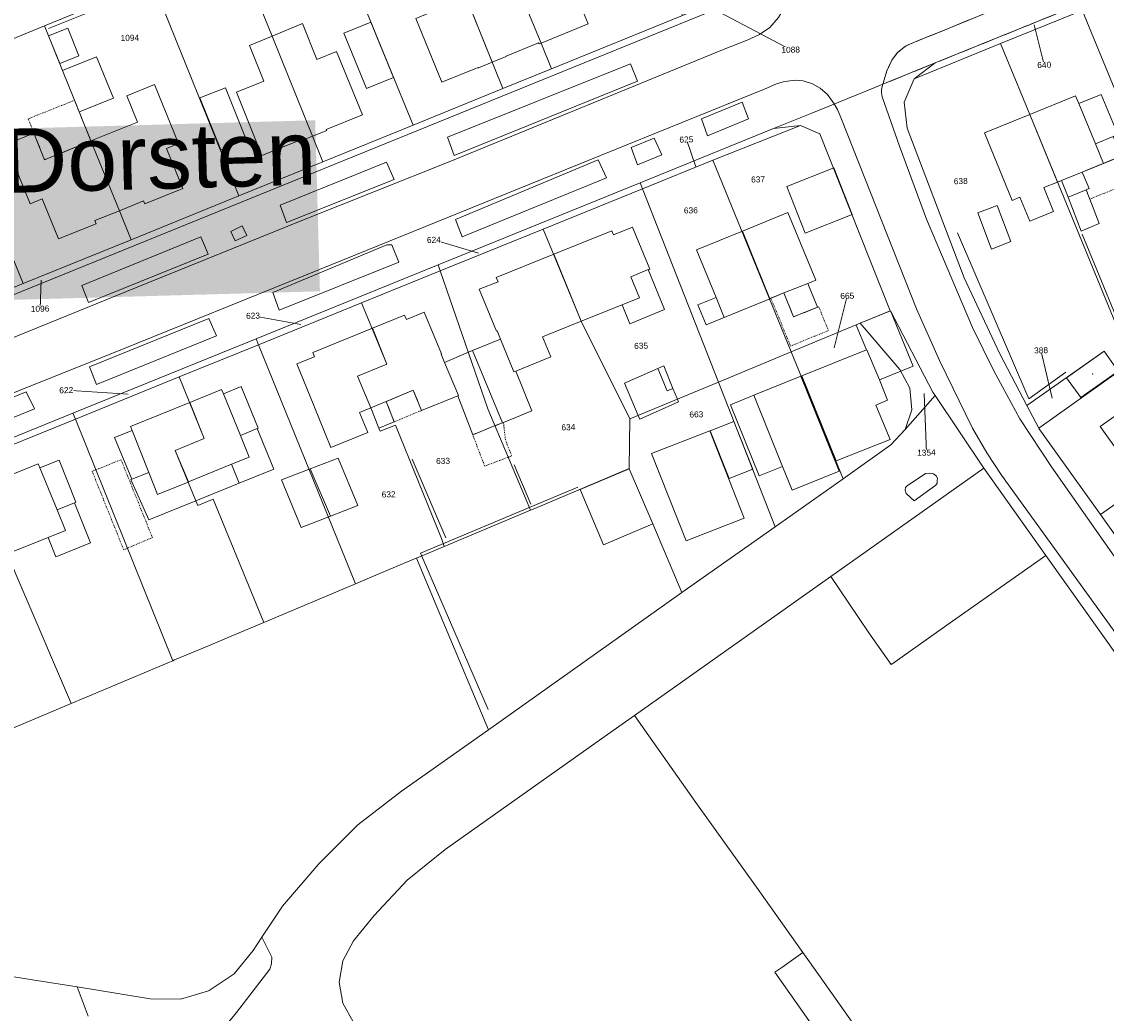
# Model space of a CAD drawing. Header units: millimetres. Extents: x -191 to 81095, y -508122 to 28741.
# Tile 218 of 251: x 5871 to 5998, y 9468 to 9584. Entities that reach past the tile are written whole.
import ezdxf

# ---------------------------------------------------------------- set-up
doc = ezdxf.new("R2010")
doc.units = ezdxf.units.MM
for name, pattern in [('VE22-087 DB - VST Hervest-Dorsten ALK VA2736$0$1', [0]), ('VE22-087 DB - VST Hervest-Dorsten ALK VA2736$0$2', [0.16, 0.06, -0.1]), ('VE22-087 DB - VST Hervest-Dorsten ALK VA2736$0$3', [0.26, 0.11, -0.15])]:
    doc.linetypes.add(name, pattern=pattern)
doc.layers.get('0').update_dxf_attribs({"color": 251})
for name, color, linetype, lineweight in [('VE22-087 DB - VST Hervest-Dorsten ALK VA2736$0$AX_Bauteil', 7, 'VE22-087 DB - VST Hervest-Dorsten ALK VA2736$0$1', 18), ('VE22-087 DB - VST Hervest-Dorsten ALK VA2736$0$AX_Flurstueck', 9, 'VE22-087 DB - VST Hervest-Dorsten ALK VA2736$0$1', 18), ('VE22-087 DB - VST Hervest-Dorsten ALK VA2736$0$AX_Gebaeude', 7, 'VE22-087 DB - VST Hervest-Dorsten ALK VA2736$0$1', 18), ('VE22-087 DB - VST Hervest-Dorsten ALK VA2736$0$AX_IndustrieUndGewerbeflaeche', 7, 'VE22-087 DB - VST Hervest-Dorsten ALK VA2736$0$1', 18), ('VE22-087 DB - VST Hervest-Dorsten ALK VA2736$0$AX_SonstigesBauwerkOderSonstigeEinrichtung', 7, 'VE22-087 DB - VST Hervest-Dorsten ALK VA2736$0$1', 18), ('VE22-087 DB - VST Hervest-Dorsten ALK VA2736$0$AX_Strassenverkehr', 7, 'VE22-087 DB - VST Hervest-Dorsten ALK VA2736$0$1', 18), ('VE22-087 DB - VST Hervest-Dorsten ALK VA2736$0$AX_Strassenverkehrsanlage', 7, 'VE22-087 DB - VST Hervest-Dorsten ALK VA2736$0$1', 18), ('VE22-087 DB - VST Hervest-Dorsten ALK VA2736$0$AX_Vegetationsmerkmal', 7, 'VE22-087 DB - VST Hervest-Dorsten ALK VA2736$0$1', 18), ('VE22-087 DB - VST Hervest-Dorsten ALK VA2736$0$AX_Weg', 7, 'VE22-087 DB - VST Hervest-Dorsten ALK VA2736$0$1', 18), ('VE22-087 DB - VST Hervest-Dorsten ALK VA2736$0$AX_Wohnbauflaeche', 7, 'VE22-087 DB - VST Hervest-Dorsten ALK VA2736$0$1', 18), ('VE22-087 DB - VST Hervest-Dorsten ALK VA2736$0$Flurgrenzen', 9, 'VE22-087 DB - VST Hervest-Dorsten ALK VA2736$0$1', 18)]:
    doc.layers.add(name, color=color, linetype=linetype, lineweight=lineweight)
doc.layers.add('XREF ALK Kataster', color=251, linetype='Continuous')
doc.styles.add('VE22-087 DB - VST Hervest-Dorsten ALK VA2736$0$0', font='arial.ttf')

# ---------------------------------------------------------------- blocks, each defined once
blk = doc.blocks.new('VE22-087 DB - VST Hervest-Dorsten ALK VA2736$0$99')
at = {"color": 0}
blk.add_point((0, 0), dxfattribs=at)
blk = doc.blocks.new('VE22-087 DB - VST Hervest-Dorsten ALK VA2736')
at = {"layer": 'VE22-087 DB - VST Hervest-Dorsten ALK VA2736$0$AX_Bauteil', "color": 7, "linetype": 'VE22-087 DB - VST Hervest-Dorsten ALK VA2736$0$1', "lineweight": 13, "ltscale": 0.5}
for points in [[(5944.61, 9555.22, 0), (5942.59, 9554.37, 0), (5943.59, 9551.94, 0), (5941.56, 9551.11, 0), (5942.46, 9548.9, 0), (5946.53, 9550.56, 0)], [(5963.26, 9553.61, 0), (5960.48, 9552.49, 0), (5961.61, 9549.7, 0), (5964.41, 9550.82, 0)], [(5952.55, 9551.97, 0), (5950.43, 9551.11, 0), (5951.38, 9548.77, 0), (5953.5, 9549.64, 0)], [(5946.42, 9543.97, 0), (5945.74, 9543.67, 0), (5946.84, 9541.04, 0), (5947.51, 9541.33, 0)], [(5897.02, 9541.56, 0), (5894.94, 9540.72, 0), (5896.92, 9535.84, 0), (5898.9, 9536.65, 0), (5899.01, 9536.69, 0)], [(5913.97, 9539.8, 0), (5912.19, 9539.07, 0), (5912.16, 9539.06, 0), (5913.13, 9536.7, 0), (5914.92, 9537.44, 0)], [(5884.27, 9536.42, 0), (5882.19, 9535.58, 0), (5884.24, 9530.71, 0), (5886.22, 9531.49, 0)], [(5898.9, 9536.65, 0), (5896.92, 9535.84, 0), (5897.96, 9533.31, 0), (5895.89, 9532.46, 0), (5896.79, 9530.26, 0), (5900.83, 9531.9, 0)], [(5875.72, 9532.94, 0), (5873.49, 9532.04, 0), (5875.49, 9527.14, 0), (5877.51, 9527.95, 0), (5877.7, 9528.04, 0)], [(5884.24, 9530.71, 0), (5884.13, 9530.67, 0), (5886.22, 9525.96, 0), (5891.72, 9528.2, 0), (5890.82, 9530.39, 0), (5887.23, 9528.93, 0), (5886.22, 9531.49, 0)], [(5877.51, 9527.95, 0), (5875.49, 9527.14, 0), (5876.47, 9524.73, 0), (5874.43, 9523.91, 0), (5875.34, 9521.65, 0), (5875.45, 9521.7, 0), (5879.4, 9523.29, 0)]]:
    blk.add_polyline3d(points, close=True, dxfattribs=at)
at = {"layer": 'VE22-087 DB - VST Hervest-Dorsten ALK VA2736$0$AX_Flurstueck', "linetype": 'VE22-087 DB - VST Hervest-Dorsten ALK VA2736$0$1', "lineweight": 13, "ltscale": 0.5}
for points in [[(5853.08, 9528.59, 0), (5877.35, 9538.43, 0), (5898.75, 9547.13, 0), (5920.05, 9555.78, 0), (5943.67, 9565.38, 0), (5959.28, 9571.72, 0), (5963.73, 9573.52, 0), (5971.13, 9576.52, 0), (5972.05, 9576.89, 0), (5978.17, 9579.38, 0), (5995.06, 9586.22, 0), (6006.17, 9590.72, 0)], [(6020.42, 9613.21, 0), (5971.91, 9593.61, 0), (5967.26, 9591.69, 0), (5966.6, 9591.42, 0), (5955.43, 9586.89, 0), (5843.18, 9541.23, 0), (5827.4, 9535.58, 0), (5824.77, 9534.63, 0), (5817.04, 9532.56, 0), (5808.11, 9530.18, 0), (5805.85, 9529.64, 0), (5786.33, 9525.96, 0), (5776.3, 9524.68, 0), (5766.17, 9524.01, 0), (5749.9, 9523.53, 0), (5729.45, 9524.7, 0)], [(5861.37, 9578.53, 0), (5874.02, 9583.72, 0), (5886.64, 9588.88, 0), (5871.11, 9611.23, 0)], [(5949.49, 9587.18, 0), (5961.27, 9580.92, 0)], [(5989.76, 9583.83, 0), (5990.92, 9579.15, 0)], [(6004.66, 9516.49, 0), (5997.49, 9526.58, 0), (5990.41, 9536.49, 0), (5990.27, 9536.7, 0), (5988.88, 9539.32, 0), (5985.74, 9545.36, 0), (5981.54, 9554.27, 0), (5974.91, 9571.75, 0), (5974.56, 9574.79, 0), (5975.72, 9577.52, 0), (5978.17, 9579.38, 0), (5972.05, 9576.89, 0), (5971.13, 9576.52, 0), (5963.73, 9573.52, 0), (5959.28, 9571.72, 0), (5962.43, 9572.07, 0), (5964.69, 9571.09, 0), (5972.92, 9550.42, 0), (5972.94, 9550.39, 0), (5977.9, 9540.91, 0), (5978.18, 9540.49, 0), (5983.85, 9532.01, 0), (5991.11, 9521.81, 0), (5998.34, 9511.64, 0)], [(5950.17, 9567.25, 0), (5949.07, 9570.43, 0)], [(5924.78, 9557.16, 0), (5919.55, 9558.7, 0)], [(5873.61, 9554, 0), (5873.5, 9550.65, 0)], [(5966.37, 9546.08, 0), (5967.89, 9552.16, 0)], [(5904.01, 9548.8, 0), (5898.4, 9549.83, 0)], [(5991.84, 9540.19, 0), (5990.54, 9545.79, 0)], [(5971.92, 9462.36, 0), (5964.71, 9472.54, 0), (5962.69, 9475.39, 0), (5960.23, 9473.66, 0), (5959.42, 9473.08, 0), (5966.92, 9462.46, 0)], [(5910.1, 9467.31, 0), (5908.9, 9469.46, 0), (5908.47, 9471.94, 0), (5908.9, 9474.44, 0), (5910.14, 9476.77, 0), (5912.57, 9479.73, 0), (5916.43, 9483.85, 0), (5920.88, 9487.45, 0), (5940.53, 9501.36, 0), (5942.99, 9503.1, 0), (5965.98, 9519.36, 0), (5983.85, 9532.01, 0), (5978.18, 9540.49, 0), (5974.67, 9536.53, 0), (5972.99, 9534.72, 0), (5967.4, 9530.77, 0), (5959.47, 9525.16, 0), (5948.53, 9517.46, 0), (5925.92, 9501.44, 0), (5915.77, 9494.26, 0), (5910.64, 9490.34, 0), (5906.75, 9486.41, 0), (5906.09, 9485.75, 0), (5901.84, 9480.82, 0), (5899.44, 9477.19, 0), (5898.4, 9475.63, 0), (5896.21, 9472.91, 0), (5893.28, 9470.95, 0), (5893.18, 9470.92, 0), (5891.53, 9470.42, 0), (5889.91, 9469.94, 0), (5886.38, 9470, 0), (5882.84, 9470.57, 0), (5877.85, 9471.37, 0), (5872.62, 9472.2, 0), (5865.56, 9473.34, 0)], [(5883.79, 9540.67, 0), (5876.56, 9541.13, 0)], [(5976.87, 9540.73, 0), (5977.14, 9533.83, 0)]]:
    blk.add_polyline3d(points, dxfattribs=at)
for points in [[(5944.68, 9594.8, 0), (5939.46, 9592.77, 0), (5927.01, 9601.59, 0), (5924.41, 9600.59, 0), (5924.59, 9600.11, 0), (5928.74, 9589.74, 0), (5932.08, 9581.7, 0), (5933.3, 9578.7, 0), (5948.63, 9584.93, 0), (5947.02, 9588.96, 0), (5944.84, 9594.41, 0)], [(5932.08, 9581.7, 0), (5928.74, 9589.74, 0), (5924.59, 9600.11, 0), (5924.41, 9600.59, 0), (5918.75, 9598.41, 0), (5919.3, 9597.02, 0), (5920.38, 9594.33, 0), (5921.67, 9591.1, 0), (5927.62, 9576.4, 0), (5933.3, 9578.7, 0)], [(5921.67, 9591.1, 0), (5920.38, 9594.33, 0), (5919.3, 9597.02, 0), (5908.61, 9592.95, 0), (5917.12, 9572.12, 0), (5927.62, 9576.4, 0)], [(5906.8, 9592.17, 0), (5902.92, 9595.54, 0), (5896.44, 9592.89, 0), (5900.63, 9582.5, 0), (5905.37, 9570.82, 0), (5906.56, 9567.83, 0), (5917.12, 9572.12, 0), (5908.61, 9592.95, 0)], [(5905.37, 9570.82, 0), (5900.63, 9582.5, 0), (5896.44, 9592.89, 0), (5886.64, 9588.88, 0), (5896.74, 9563.83, 0), (5906.56, 9567.83, 0)], [(5995.35, 9585.53, 0), (6001.09, 9571.64, 0), (6003.27, 9566.35, 0), (6009.42, 9551.48, 0), (6009.82, 9550.56, 0), (6014.78, 9554.08, 0), (6019.82, 9557.67, 0), (6019.44, 9558.59, 0), (6016.29, 9566.22, 0), (6016.03, 9566.85, 0), (6015.34, 9568.51, 0), (6006.17, 9590.72, 0), (5995.06, 9586.22, 0)], [(5884.16, 9558.71, 0), (5871.53, 9553.58, 0), (5861.69, 9549.57, 0), (5852.03, 9545.65, 0), (5842.89, 9541.94, 0), (5824.74, 9535.38, 0), (5827.4, 9535.58, 0), (5843.18, 9541.23, 0), (5955.43, 9586.89, 0), (5956.88, 9588.29, 0), (5951.29, 9586.02, 0), (5948.63, 9584.93, 0), (5933.3, 9578.7, 0), (5927.62, 9576.4, 0), (5917.12, 9572.12, 0), (5906.56, 9567.83, 0), (5896.74, 9563.83, 0)], [(5896.74, 9563.83, 0), (5886.64, 9588.88, 0), (5874.02, 9583.72, 0), (5876.13, 9578.49, 0), (5877.53, 9575.02, 0), (5878.08, 9573.65, 0), (5879.45, 9570.26, 0), (5882.77, 9562.1, 0), (5884.16, 9558.71, 0)], [(5978.17, 9579.38, 0), (5975.72, 9577.52, 0), (5985.82, 9581.64, 0), (5994.77, 9585.29, 0), (5995.35, 9585.53, 0), (5995.06, 9586.22, 0)], [(6001.09, 9571.64, 0), (5995.35, 9585.53, 0), (5994.77, 9585.29, 0), (5985.82, 9581.64, 0), (5989.22, 9573.37, 0), (6001.13, 9544.4, 0), (6009.82, 9550.56, 0), (6009.42, 9551.48, 0), (6003.27, 9566.35, 0)], [(5882.77, 9562.1, 0), (5879.45, 9570.26, 0), (5878.08, 9573.65, 0), (5877.53, 9575.02, 0), (5876.13, 9578.49, 0), (5874.02, 9583.72, 0), (5861.37, 9578.53, 0), (5865.08, 9569.42, 0), (5867.13, 9564.38, 0), (5869.46, 9558.65, 0), (5871.53, 9553.58, 0), (5884.16, 9558.71, 0)], [(5985.74, 9545.36, 0), (5988.88, 9539.32, 0), (5997.91, 9545.68, 0), (5999.56, 9543.35, 0), (5999.59, 9543.31, 0), (6001.13, 9544.4, 0), (5989.22, 9573.37, 0), (5985.82, 9581.64, 0), (5975.72, 9577.52, 0), (5974.56, 9574.79, 0), (5974.91, 9571.75, 0), (5981.54, 9554.27, 0)], [(5871.53, 9553.58, 0), (5869.46, 9558.65, 0), (5867.13, 9564.38, 0), (5865.08, 9569.42, 0), (5861.37, 9578.53, 0), (5853.62, 9577.95, 0), (5854.22, 9568.07, 0), (5855.34, 9565.33, 0), (5855.73, 9564.37, 0), (5860.47, 9552.61, 0), (5861.69, 9549.57, 0)], [(5959.28, 9571.72, 0), (5943.67, 9565.38, 0), (5943.95, 9564.68, 0), (5952.17, 9568.02, 0), (5962.43, 9572.07, 0)], [(5962.43, 9572.07, 0), (5952.17, 9568.02, 0), (5961.34, 9545.61, 0), (5969.4, 9548.96, 0), (5972.92, 9550.42, 0), (5964.69, 9571.09, 0)], [(5952.17, 9568.02, 0), (5943.95, 9564.68, 0), (5952.82, 9542.07, 0), (5961.34, 9545.61, 0)], [(5943.67, 9565.38, 0), (5920.05, 9555.78, 0), (5920.29, 9555.07, 0), (5932.32, 9559.96, 0), (5943.95, 9564.68, 0)], [(6009.82, 9550.56, 0), (6001.13, 9544.4, 0), (5999.59, 9543.31, 0), (5990.27, 9536.7, 0), (5990.41, 9536.49, 0), (5997.49, 9526.58, 0), (6002.37, 9530.04, 0), (6009.73, 9535.27, 0), (6012.44, 9537.19, 0), (6037.08, 9554.68, 0), (6032.23, 9566.47, 0), (6019.82, 9557.67, 0), (6014.78, 9554.08, 0)], [(5943.95, 9564.68, 0), (5932.32, 9559.96, 0), (5936.78, 9549.21, 0), (5942.48, 9537.78, 0), (5952.82, 9542.07, 0)], [(5930.84, 9527.1, 0), (5931.34, 9527.31, 0), (5942.39, 9531.96, 0), (5942.48, 9537.78, 0), (5936.78, 9549.21, 0), (5932.32, 9559.96, 0), (5920.29, 9555.07, 0), (5925.85, 9538.95, 0), (5930.45, 9528.03, 0)], [(5920.05, 9555.78, 0), (5898.75, 9547.13, 0), (5899.03, 9546.43, 0), (5911.09, 9551.33, 0), (5920.29, 9555.07, 0)], [(5930.84, 9527.1, 0), (5930.45, 9528.03, 0), (5925.85, 9538.95, 0), (5920.29, 9555.07, 0), (5911.09, 9551.33, 0), (5914.04, 9544.16, 0), (5910.63, 9542.76, 0), (5912.16, 9539.06, 0), (5913.13, 9536.7, 0), (5913.28, 9536.32, 0), (5915.08, 9537.05, 0), (5920.44, 9523.79, 0), (5920.77, 9522.87, 0)], [(6042.35, 9543.29, 0), (6037.08, 9554.68, 0), (6012.44, 9537.19, 0), (6009.73, 9535.27, 0), (6002.37, 9530.04, 0), (5997.49, 9526.58, 0), (6004.66, 9516.49, 0), (6019.67, 9527.17, 0), (6023.69, 9530.03, 0), (6027.73, 9532.89, 0)], [(5910.38, 9518.49, 0), (5913.57, 9519.84, 0), (5917.46, 9521.48, 0), (5917.5, 9521.49, 0), (5920.77, 9522.87, 0), (5920.44, 9523.79, 0), (5915.08, 9537.05, 0), (5913.28, 9536.32, 0), (5913.13, 9536.7, 0), (5912.16, 9539.06, 0), (5910.63, 9542.76, 0), (5914.04, 9544.16, 0), (5911.09, 9551.33, 0), (5899.03, 9546.43, 0)], [(5978.18, 9540.49, 0), (5977.9, 9540.91, 0), (5972.94, 9550.39, 0), (5972.92, 9550.42, 0), (5969.4, 9548.96, 0), (5974.02, 9543.54, 0), (5975.22, 9541.35, 0), (5975.45, 9538.84, 0), (5974.67, 9536.53, 0)], [(5969.4, 9548.96, 0), (5961.34, 9545.61, 0), (5967.4, 9530.77, 0), (5972.99, 9534.72, 0), (5974.67, 9536.53, 0), (5975.45, 9538.84, 0), (5975.22, 9541.35, 0), (5974.02, 9543.54, 0)], [(5898.75, 9547.13, 0), (5877.35, 9538.43, 0), (5877.63, 9537.75, 0), (5889.75, 9542.67, 0), (5899.03, 9546.43, 0)], [(5899.66, 9513.98, 0), (5910.38, 9518.49, 0), (5899.03, 9546.43, 0), (5889.75, 9542.67, 0), (5892.69, 9535.47, 0), (5889.31, 9534.09, 0), (5891.72, 9528.2, 0), (5891.95, 9527.64, 0), (5893.74, 9528.37, 0)], [(5967.4, 9530.77, 0), (5961.34, 9545.61, 0), (5952.82, 9542.07, 0), (5959.47, 9525.16, 0)], [(5999.59, 9543.31, 0), (5999.56, 9543.35, 0), (5997.91, 9545.68, 0), (5988.88, 9539.32, 0), (5990.27, 9536.7, 0)], [(5892.69, 9535.47, 0), (5889.75, 9542.67, 0), (5877.63, 9537.75, 0), (5889.02, 9509.5, 0), (5889.22, 9509.59, 0), (5893.2, 9511.26, 0), (5895.85, 9512.38, 0), (5899.66, 9513.98, 0), (5893.74, 9528.37, 0), (5891.95, 9527.64, 0), (5891.72, 9528.2, 0), (5889.31, 9534.09, 0)], [(5952.82, 9542.07, 0), (5942.48, 9537.78, 0), (5942.39, 9531.96, 0), (5942.4, 9531.94, 0), (5945.14, 9525.49, 0), (5948.53, 9517.46, 0), (5959.47, 9525.16, 0)], [(5877.35, 9538.43, 0), (5853.08, 9528.59, 0), (5853.36, 9527.89, 0), (5865.32, 9532.76, 0), (5877.63, 9537.75, 0)], [(5889.02, 9509.5, 0), (5877.63, 9537.75, 0), (5865.32, 9532.76, 0), (5869.65, 9521.98, 0), (5871.59, 9517.45, 0), (5877.07, 9504.68, 0), (5877.12, 9504.5, 0), (5878.8, 9505.2, 0), (5888.64, 9509.34, 0)], [(5877.07, 9504.68, 0), (5871.59, 9517.45, 0), (5869.65, 9521.98, 0), (5865.32, 9532.76, 0), (5853.36, 9527.89, 0), (5864.87, 9499.33, 0), (5865.01, 9499.39, 0), (5877.12, 9504.5, 0)], [(5942.39, 9531.96, 0), (5931.34, 9527.31, 0), (5930.84, 9527.1, 0), (5920.77, 9522.87, 0), (5917.5, 9521.49, 0), (5920.59, 9514.14, 0), (5925.92, 9501.44, 0), (5948.53, 9517.46, 0), (5945.14, 9525.49, 0), (5942.4, 9531.94, 0)], [(5983.85, 9532.01, 0), (5965.98, 9519.36, 0), (5968.01, 9516.34, 0), (5970.4, 9512.77, 0), (5973.04, 9509.07, 0), (5973.09, 9509.1, 0), (5979.55, 9513.65, 0), (5991.11, 9521.81, 0)]]:
    blk.add_polyline3d(points, close=True, dxfattribs=at)
at = {"layer": 'VE22-087 DB - VST Hervest-Dorsten ALK VA2736$0$AX_Gebaeude', "color": 7, "linetype": 'VE22-087 DB - VST Hervest-Dorsten ALK VA2736$0$1', "lineweight": 13, "ltscale": 0.5}
for points in [[(5932.48, 9596.16, 0), (5929.69, 9595.02, 0), (5931.39, 9590.81, 0), (5928.74, 9589.74, 0), (5932.08, 9581.7, 0), (5937.58, 9583.94, 0), (5936.04, 9587.74, 0), (5934.76, 9590.91, 0), (5934.31, 9592.02, 0), (5934.19, 9591.97, 0)], [(5928.72, 9589.08, 0), (5926.05, 9588, 0), (5924.37, 9592.18, 0), (5921.67, 9591.1, 0), (5926.38, 9579.48, 0), (5928.02, 9580.14, 0), (5928.01, 9580.18, 0), (5931.8, 9581.73, 0), (5931.85, 9581.61, 0), (5932.08, 9581.7, 0), (5928.74, 9589.74, 0), (5928.49, 9589.65, 0)], [(5926.38, 9579.48, 0), (5921.67, 9591.1, 0), (5918.96, 9590, 0), (5919.49, 9588.69, 0), (5920.62, 9585.88, 0), (5917.44, 9584.58, 0), (5920.48, 9577.12, 0), (5924.73, 9578.86, 0), (5924.75, 9578.82, 0)], [(5876.74, 9583.43, 0), (5874.5, 9582.53, 0), (5875.81, 9579.3, 0), (5878.04, 9580.2, 0)], [(5908.18, 9580.72, 0), (5905.88, 9579.78, 0), (5904.2, 9583.98, 0), (5900.63, 9582.5, 0), (5905.37, 9570.82, 0), (5907.02, 9571.49, 0), (5906.97, 9571.6, 0), (5911.21, 9573.32, 0)], [(5912.16, 9584.16, 0), (5909.03, 9582.86, 0), (5911.66, 9576.38, 0), (5914.81, 9577.68, 0)], [(5905.37, 9570.82, 0), (5900.63, 9582.5, 0), (5898, 9581.42, 0), (5899.67, 9577.26, 0), (5896.47, 9575.97, 0), (5899.45, 9568.56, 0), (5903.68, 9570.28, 0), (5903.73, 9570.16, 0)], [(5880.11, 9580.1, 0), (5876.13, 9578.49, 0), (5877.53, 9575.02, 0), (5878.08, 9573.65, 0), (5882.07, 9575.26, 0)], [(5886.9, 9576.87, 0), (5883.64, 9575.55, 0), (5884.89, 9572.46, 0), (5879.45, 9570.26, 0), (5882.77, 9562.1, 0), (5885.61, 9563.26, 0), (5885.76, 9562.9, 0), (5890.18, 9564.69, 0), (5888.28, 9569.38, 0), (5889.69, 9569.95, 0)], [(5895.18, 9576.46, 0), (5892.18, 9575.3, 0), (5894.62, 9569.23, 0), (5897.61, 9570.43, 0)], [(5989.22, 9573.37, 0), (5992.48, 9565.46, 0), (5992.94, 9565.64, 0), (5995.37, 9566.63, 0), (5997.85, 9567.64, 0), (5996.9, 9569.94, 0), (5994.96, 9574.62, 0), (5994.58, 9575.53, 0)], [(5997.58, 9575.7, 0), (5994.96, 9574.62, 0), (5996.9, 9569.94, 0), (5999, 9570.79, 0), (5999.52, 9571, 0)], [(5992.48, 9565.46, 0), (5989.22, 9573.37, 0), (5983.92, 9571.22, 0), (5987.16, 9563.3, 0), (5988.08, 9563.68, 0), (5989.22, 9560.88, 0), (5992, 9562.03, 0), (5990.87, 9564.81, 0)], [(5879.45, 9570.26, 0), (5874.03, 9568.06, 0), (5872.78, 9571.16, 0), (5869.52, 9569.84, 0), (5872.34, 9562.92, 0), (5873.74, 9563.48, 0), (5875.65, 9558.8, 0), (5880.07, 9560.59, 0), (5879.92, 9560.96, 0), (5882.77, 9562.1, 0)], [(5999.94, 9568.49, 0), (5999, 9570.79, 0), (5996.9, 9569.94, 0), (5997.85, 9567.64, 0)], [(5966.3, 9567.13, 0), (5960.81, 9564.93, 0), (5962.97, 9559.47, 0), (5968.46, 9561.68, 0)], [(5996.16, 9564.7, 0), (5995.37, 9566.63, 0), (5992.94, 9565.64, 0), (5993.7, 9563.68, 0), (5995.82, 9564.56, 0)], [(5997.33, 9560.6, 0), (5996.24, 9563.45, 0), (5995.82, 9564.56, 0), (5993.7, 9563.68, 0), (5995.24, 9559.72, 0)], [(5964.2, 9553.99, 0), (5960.94, 9561.89, 0), (5955.62, 9559.73, 0), (5958.85, 9551.82, 0), (5958.97, 9551.87, 0), (5960.48, 9552.49, 0), (5961.61, 9549.7, 0), (5964.41, 9550.82, 0), (5963.26, 9553.61, 0)], [(5985.4, 9562.73, 0), (5983.14, 9561.86, 0), (5984.74, 9557.63, 0), (5987.01, 9558.52, 0)], [(5942.78, 9560.18, 0), (5940.55, 9559.28, 0), (5940.35, 9559.77, 0), (5933.59, 9557.03, 0), (5936.78, 9549.21, 0), (5941.56, 9551.11, 0), (5942.46, 9548.9, 0), (5946.53, 9550.56, 0), (5944.61, 9555.22, 0), (5944.8, 9555.29, 0)], [(5950.26, 9557.55, 0), (5952.55, 9551.97, 0), (5950.43, 9551.11, 0), (5951.38, 9548.77, 0), (5953.5, 9549.64, 0), (5958.85, 9551.82, 0), (5955.62, 9559.73, 0)], [(5936.78, 9549.21, 0), (5933.59, 9557.03, 0), (5926.85, 9554.3, 0), (5927.05, 9553.81, 0), (5924.85, 9552.92, 0), (5926.87, 9548.01, 0), (5926.96, 9548.05, 0), (5927.34, 9547.09, 0), (5928.91, 9543.26, 0), (5929.12, 9543.34, 0), (5933.22, 9545.02, 0), (5932.27, 9547.35, 0)], [(5916.33, 9549.4, 0), (5916.13, 9549.89, 0), (5912.36, 9548.37, 0), (5914.04, 9544.16, 0), (5910.63, 9542.76, 0), (5912.19, 9539.07, 0), (5912.16, 9539.06, 0), (5913.13, 9536.7, 0), (5914.92, 9537.44, 0), (5913.97, 9539.8, 0), (5917.14, 9541.11, 0), (5918.11, 9538.75, 0), (5922.35, 9540.48, 0), (5922.44, 9540.52, 0), (5920.8, 9544.38, 0), (5920.39, 9545.34, 0), (5920.43, 9545.36, 0), (5918.41, 9550.25, 0)], [(5972.94, 9550.39, 0), (5969.4, 9548.96, 0), (5968.93, 9548.76, 0), (5968.94, 9548.74, 0), (5970.13, 9545.84, 0), (5970.18, 9545.86, 0), (5971.64, 9542.32, 0), (5974.15, 9543.34, 0), (5975.6, 9543.93, 0)], [(5911.81, 9536.18, 0), (5910.85, 9538.52, 0), (5912.16, 9539.06, 0), (5912.19, 9539.07, 0), (5910.63, 9542.76, 0), (5914.04, 9544.16, 0), (5912.36, 9548.37, 0), (5905.39, 9545.54, 0), (5905.6, 9545.04, 0), (5903.52, 9544.2, 0), (5905.5, 9539.32, 0), (5907.5, 9534.41, 0)], [(5929.12, 9543.34, 0), (5928.91, 9543.26, 0), (5927.34, 9547.09, 0), (5924.08, 9545.76, 0), (5927.56, 9537.31, 0), (5927.69, 9537.36, 0), (5931.02, 9538.7, 0)], [(5924.08, 9545.76, 0), (5923.61, 9545.58, 0), (5920.8, 9544.38, 0), (5922.44, 9540.52, 0), (5922.35, 9540.48, 0), (5924.09, 9535.92, 0), (5926.72, 9536.98, 0), (5927.56, 9537.31, 0)], [(5972.61, 9539.96, 0), (5971.64, 9542.32, 0), (5970.18, 9545.86, 0), (5970.13, 9545.84, 0), (5962.56, 9542.8, 0), (5966.6, 9532.86, 0), (5972.9, 9535.36, 0), (5971.22, 9539.39, 0)], [(5997.91, 9545.68, 0), (5993.51, 9542.57, 0), (5995.2, 9540.26, 0), (5999.56, 9543.35, 0)], [(5946.42, 9543.97, 0), (5945.74, 9543.67, 0), (5941.83, 9541.95, 0), (5943.44, 9538.15, 0), (5943.62, 9537.74, 0), (5948.15, 9539.78, 0), (5948.03, 9540.06, 0), (5947.51, 9541.33, 0)], [(5966.95, 9531.67, 0), (5962.46, 9542.75, 0), (5956.97, 9540.53, 0), (5960.33, 9532.22, 0), (5961.45, 9529.44, 0)], [(6006.81, 9543.11, 0), (6005.45, 9542.14, 0), (6005.27, 9542.39, 0), (5997.46, 9536.88, 0), (6002.37, 9530.04, 0), (6009.73, 9535.27, 0), (6009.66, 9535.37, 0), (6007.49, 9538.41, 0), (6007.9, 9538.7, 0), (6007.6, 9539.12, 0), (6008.98, 9540.09, 0)], [(5897.02, 9541.56, 0), (5894.94, 9540.72, 0), (5894.73, 9541.21, 0), (5891, 9539.7, 0), (5892.69, 9535.47, 0), (5889.31, 9534.09, 0), (5890.85, 9530.41, 0), (5895.89, 9532.46, 0), (5896.79, 9530.26, 0), (5900.83, 9531.9, 0), (5898.9, 9536.65, 0), (5899.01, 9536.69, 0)], [(5956.97, 9540.53, 0), (5954.24, 9539.43, 0), (5957.59, 9531.12, 0), (5960.33, 9532.22, 0)], [(5884.08, 9536.9, 0), (5884.27, 9536.42, 0), (5882.19, 9535.58, 0), (5884.24, 9530.71, 0), (5884.13, 9530.67, 0), (5886.22, 9525.96, 0), (5891.72, 9528.2, 0), (5890.82, 9530.39, 0), (5890.85, 9530.41, 0), (5889.31, 9534.09, 0), (5892.69, 9535.47, 0), (5891, 9539.7, 0)], [(5956.83, 9531.88, 0), (5954.64, 9537.46, 0), (5951.87, 9536.38, 0), (5954.07, 9530.82, 0)], [(5951.81, 9536.36, 0), (5945.01, 9533.72, 0), (5949.04, 9523.51, 0), (5955.85, 9526.17, 0)], [(5875.72, 9532.94, 0), (5873.49, 9532.04, 0), (5873.29, 9532.53, 0), (5866.54, 9529.8, 0), (5869.65, 9521.98, 0), (5869.84, 9522.06, 0), (5874.43, 9523.91, 0), (5875.34, 9521.65, 0), (5875.45, 9521.7, 0), (5879.4, 9523.29, 0), (5877.51, 9527.95, 0), (5877.7, 9528.04, 0)], [(5895.89, 9532.46, 0), (5890.85, 9530.41, 0), (5890.82, 9530.39, 0), (5891.72, 9528.2, 0), (5896.79, 9530.26, 0)], [(5910.67, 9527.63, 0), (5908.35, 9533.19, 0), (5905.08, 9531.92, 0), (5907.45, 9526.4, 0)], [(5905.08, 9531.92, 0), (5901.75, 9530.64, 0), (5904.02, 9525.08, 0), (5907.45, 9526.4, 0)], [(5942.4, 9531.94, 0), (5936.67, 9529.53, 0), (5939.4, 9523.06, 0), (5945.14, 9525.49, 0)]]:
    blk.add_polyline3d(points, close=True, dxfattribs=at)
at = {"layer": 'VE22-087 DB - VST Hervest-Dorsten ALK VA2736$0$AX_SonstigesBauwerkOderSonstigeEinrichtung', "color": 7, "linetype": 'VE22-087 DB - VST Hervest-Dorsten ALK VA2736$0$3', "lineweight": 13, "ltscale": 0.5}
for points in [[(5878.08, 9573.65, 0), (5877.53, 9575.02, 0), (5872.11, 9572.84, 0), (5872.78, 9571.16, 0), (5874.03, 9568.06, 0), (5879.45, 9570.26, 0)], [(6001.09, 9571.64, 0), (5999.52, 9571, 0), (5999, 9570.79, 0), (5999.94, 9568.49, 0), (5997.85, 9567.64, 0), (5995.37, 9566.63, 0), (5996.16, 9564.7, 0), (5995.82, 9564.56, 0), (5996.24, 9563.45, 0), (6003.27, 9566.35, 0)], [(5960.48, 9552.49, 0), (5958.97, 9551.87, 0), (5961.25, 9546.29, 0), (5965.69, 9548.1, 0), (5964.55, 9550.88, 0), (5964.41, 9550.82, 0), (5961.61, 9549.7, 0)], [(5917.14, 9541.11, 0), (5913.97, 9539.8, 0), (5914.92, 9537.44, 0), (5918.11, 9538.75, 0)], [(5924.09, 9535.92, 0), (5925.49, 9532.25, 0), (5928.64, 9533.45, 0), (5927.91, 9535.34, 0), (5927.69, 9537.36, 0), (5927.56, 9537.31, 0), (5926.72, 9536.98, 0)], [(5886.64, 9523.89, 0), (5882.97, 9533, 0), (5879.59, 9531.64, 0), (5883.28, 9522.48, 0), (5883.68, 9522.65, 0), (5883.74, 9522.68, 0), (5883.8, 9522.7, 0)]]:
    blk.add_polyline3d(points, close=True, dxfattribs=at)
at = {"layer": 'VE22-087 DB - VST Hervest-Dorsten ALK VA2736$0$AX_Strassenverkehr', "color": 253, "linetype": 'VE22-087 DB - VST Hervest-Dorsten ALK VA2736$0$1', "lineweight": 13, "ltscale": 0.5, "true_color": 0x999999}
for points in [[(5942.55, 9579.27, 0), (5943.37, 9577.24, 0), (5921.93, 9568.56, 0), (5921.14, 9570.72, 0)], [(5942.55, 9579.27, 0), (5921.14, 9570.72, 0), (5921.93, 9568.56, 0), (5943.37, 9577.24, 0)], [(5955.58, 9574.8, 0), (5956.35, 9572.83, 0), (5951.55, 9570.85, 0), (5950.84, 9572.86, 0)], [(5955.58, 9574.8, 0), (5950.84, 9572.86, 0), (5951.55, 9570.85, 0), (5956.35, 9572.83, 0)], [(5938.77, 9568.04, 0), (5939.75, 9565.95, 0), (5922.85, 9559.05, 0), (5922.06, 9561.09, 0)], [(5938.77, 9568.04, 0), (5922.06, 9561.09, 0), (5922.85, 9559.05, 0), (5939.75, 9565.95, 0)], [(5914.01, 9567.77, 0), (5914.9, 9565.77, 0), (5902.3, 9560.72, 0), (5901.58, 9562.75, 0)], [(5914.01, 9567.77, 0), (5901.58, 9562.75, 0), (5902.3, 9560.72, 0), (5914.9, 9565.77, 0)], [(5892.28, 9559.06, 0), (5893.17, 9557.03, 0), (5879.16, 9551.38, 0), (5878.38, 9553.38, 0)], [(5892.28, 9559.06, 0), (5878.38, 9553.38, 0), (5879.16, 9551.38, 0), (5893.17, 9557.03, 0)], [(5914.03, 9558.11, 0), (5914.63, 9558.1, 0), (5915.44, 9556.09, 0), (5901.44, 9550.47, 0), (5900.73, 9552.56, 0)], [(5914.03, 9558.11, 0), (5900.73, 9552.56, 0), (5901.44, 9550.47, 0), (5915.44, 9556.09, 0), (5914.63, 9558.1, 0)], [(5893.24, 9549.49, 0), (5894.14, 9547.48, 0), (5880.11, 9541.8, 0), (5879.29, 9543.84, 0)], [(5893.24, 9549.49, 0), (5879.29, 9543.84, 0), (5880.11, 9541.8, 0), (5894.14, 9547.48, 0)], [(5871.88, 9540.95, 0), (5872.86, 9538.94, 0), (5855.07, 9531.69, 0), (5854.34, 9533.73, 0)], [(5871.88, 9540.95, 0), (5854.34, 9533.73, 0), (5855.07, 9531.69, 0), (5872.86, 9538.94, 0)]]:
    blk.add_polyline3d(points, close=True, dxfattribs=at)
at = {"layer": 'VE22-087 DB - VST Hervest-Dorsten ALK VA2736$0$AX_Vegetationsmerkmal', "color": 7, "linetype": 'VE22-087 DB - VST Hervest-Dorsten ALK VA2736$0$1', "lineweight": 13, "ltscale": 0.5}
for points in [[(5874.5, 9583.39, 0), (5885.61, 9587.9, 0)], [(5995.36, 9559.35, 0), (6001.31, 9544.88, 0), (6009.48, 9550.59, 0)], [(5928.92, 9532.39, 0), (5930.9, 9527.82, 0)], [(5925.88, 9503.81, 0), (5918, 9522.08, 0), (5936.37, 9529.8, 0)]]:
    blk.add_polyline3d(points, dxfattribs=at)
for points in [[(5945.32, 9570.57, 0), (5942.63, 9569.49, 0), (5943.37, 9567.47, 0), (5946.19, 9568.64, 0)], [(5897.14, 9560.32, 0), (5895.81, 9559.69, 0), (5896.33, 9558.58, 0), (5897.66, 9559.21, 0)], [(5977.02, 9531.4, 0), (5974.88, 9529.94, 0), (5974.7, 9529.75, 0), (5974.65, 9529.44, 0), (5974.77, 9529.07, 0), (5975.7, 9528.21, 0), (5978.24, 9530.01, 0), (5978.39, 9530.26, 0), (5978.4, 9530.52, 0), (5978.42, 9530.85, 0), (5978.28, 9531.13, 0), (5977.98, 9531.35, 0), (5977.52, 9531.43, 0)]]:
    blk.add_polyline3d(points, close=True, dxfattribs=at)
at = {"layer": 'VE22-087 DB - VST Hervest-Dorsten ALK VA2736$0$AX_Gebaeude', "color": 7, "xscale": 0.5, "yscale": 0.5, "zscale": 0.5, "rotation": 1.589373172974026}
blk.add_blockref('VE22-087 DB - VST Hervest-Dorsten ALK VA2736$0$99', (5996.57, 9543.03), dxfattribs=at)
at = {"layer": 'VE22-087 DB - VST Hervest-Dorsten ALK VA2736$0$AX_Flurstueck', "char_height": 0.7, "attachment_point": 2, "rotation": 1.5894, "style": 'VE22-087 DB - VST Hervest-Dorsten ALK VA2736$0$0', "bg_fill": 3, "box_fill_scale": 1, "bg_fill_color": 256, "bg_fill_transparency": 0}
for s, insert in [('1094', (5883.99, 9582.67)), ('1088', (5961.26, 9581.27)), ('640', (5990.91, 9579.5)), ('625', (5949.06, 9570.78)), ('637', (5957.45, 9566.12)), ('638', (5981.15, 9565.92)), ('636', (5949.59, 9562.5)), ('624', (5919.54, 9559.05)), ('665', (5967.88, 9552.51)), ('1096', (5873.49, 9551)), ('623', (5898.39, 9550.18)), ('635', (5943.77, 9546.67)), ('388', (5990.54, 9546.14)), ('622', (5876.55, 9541.48)), ('663', (5950.23, 9538.65)), ('634', (5935.27, 9537.15)), ('1354', (5977.13, 9534.18)), ('633', (5920.61, 9533.21)), ('632', (5914.25, 9529.3))]:
    blk.add_mtext(s, dxfattribs=dict(at, insert=insert))
at = {"layer": 'VE22-087 DB - VST Hervest-Dorsten ALK VA2736$0$AX_IndustrieUndGewerbeflaeche', "color": 253, "linetype": 'VE22-087 DB - VST Hervest-Dorsten ALK VA2736$0$1', "lineweight": 13, "ltscale": 0.5, "true_color": 0x999999}
blk.add_polyline3d([(5999.59, 9543.31, 0), (5999.56, 9543.35, 0), (5997.91, 9545.68, 0), (5988.88, 9539.32, 0), (5990.27, 9536.7, 0)], close=True, dxfattribs=at)
at = {"layer": 'VE22-087 DB - VST Hervest-Dorsten ALK VA2736$0$AX_Strassenverkehr', "color": 253, "linetype": 'VE22-087 DB - VST Hervest-Dorsten ALK VA2736$0$1', "lineweight": 13, "ltscale": 0.5, "true_color": 0x999999}
for points in [[(6006.11, 9602.28, 0), (5994.16, 9597.53, 0), (5991.5, 9597, 0), (5985.39, 9595.4, 0), (5973.19, 9590.39, 0), (5971.99, 9589.95, 0), (5970.8, 9589.67, 0), (5969.49, 9589.68, 0), (5968.69, 9589.78, 0), (5968, 9590.12, 0), (5966.6, 9591.42, 0), (5955.43, 9586.89, 0), (5956.88, 9588.29, 0), (5951.29, 9586.02, 0), (5948.63, 9584.93, 0), (5933.3, 9578.7, 0), (5927.62, 9576.4, 0), (5917.12, 9572.12, 0), (5906.56, 9567.83, 0), (5896.74, 9563.83, 0), (5884.16, 9558.71, 0), (5871.53, 9553.58, 0), (5861.69, 9549.57, 0)], [(5865.32, 9532.76, 0), (5877.63, 9537.75, 0), (5889.75, 9542.67, 0), (5899.03, 9546.43, 0), (5911.09, 9551.33, 0), (5920.29, 9555.07, 0), (5932.32, 9559.96, 0), (5943.95, 9564.68, 0), (5952.17, 9568.02, 0), (5962.43, 9572.07, 0), (5959.28, 9571.72, 0), (5963.73, 9573.52, 0), (5971.13, 9576.52, 0), (5972.05, 9576.89, 0), (5972.52, 9578.45, 0), (5973.1, 9579.71, 0), (5973.75, 9580.58, 0), (5974.69, 9581.34, 0), (5975.92, 9581.88, 0), (5978.75, 9583.01, 0), (5989.13, 9587.3, 0)], [(6004.66, 9516.49, 0), (5997.49, 9526.58, 0), (5990.41, 9536.49, 0), (5990.27, 9536.7, 0), (5988.88, 9539.32, 0), (5985.74, 9545.36, 0), (5981.54, 9554.27, 0), (5974.91, 9571.75, 0), (5974.56, 9574.79, 0), (5975.72, 9577.52, 0), (5978.17, 9579.38, 0), (5972.05, 9576.89, 0), (5971.13, 9576.52, 0), (5963.73, 9573.52, 0), (5959.28, 9571.72, 0), (5962.43, 9572.07, 0), (5964.69, 9571.09, 0), (5972.92, 9550.42, 0), (5972.94, 9550.39, 0), (5977.9, 9540.91, 0), (5978.18, 9540.49, 0), (5983.85, 9532.01, 0), (5991.11, 9521.81, 0), (5998.34, 9511.64, 0)], [(5879.12, 9467.95, 0), (5877.85, 9471.37, 0), (5872.62, 9472.2, 0), (5865.56, 9473.34, 0)], [(5971.92, 9462.36, 0), (5964.71, 9472.54, 0), (5962.69, 9475.39, 0), (5960.23, 9473.66, 0), (5959.42, 9473.08, 0), (5966.92, 9462.46, 0)], [(5910.1, 9467.31, 0), (5908.9, 9469.46, 0), (5908.47, 9471.94, 0), (5908.9, 9474.44, 0), (5910.14, 9476.77, 0), (5912.57, 9479.73, 0), (5916.43, 9483.85, 0), (5920.88, 9487.45, 0), (5940.53, 9501.36, 0), (5942.99, 9503.1, 0), (5965.98, 9519.36, 0), (5983.85, 9532.01, 0), (5978.18, 9540.49, 0), (5974.67, 9536.53, 0), (5972.99, 9534.72, 0), (5967.4, 9530.77, 0), (5959.47, 9525.16, 0), (5948.53, 9517.46, 0), (5925.92, 9501.44, 0), (5915.77, 9494.26, 0), (5910.64, 9490.34, 0), (5906.75, 9486.41, 0), (5906.09, 9485.75, 0), (5901.84, 9480.82, 0), (5899.44, 9477.19, 0), (5900.62, 9474.86, 0), (5900.57, 9474.09, 0), (5900.37, 9473.45, 0), (5896.45, 9468.4, 0), (5894.37, 9465.8, 0)]]:
    blk.add_polyline3d(points, dxfattribs=at)
at = {"layer": 'VE22-087 DB - VST Hervest-Dorsten ALK VA2736$0$AX_Strassenverkehrsanlage', "color": 7, "linetype": 'VE22-087 DB - VST Hervest-Dorsten ALK VA2736$0$1', "lineweight": 13, "ltscale": 0.5, "true_color": 0xf7f7f0}
for points in [[(5972.05, 9576.89, 0), (5972.52, 9578.45, 0), (5973.1, 9579.71, 0), (5973.75, 9580.58, 0), (5974.69, 9581.34, 0), (5975.92, 9581.88, 0), (5978.75, 9583.01, 0), (5989.13, 9587.3, 0), (5994.37, 9590.56, 0), (5995.83, 9591.51, 0), (5997.82, 9592.34, 0), (5999.71, 9593.07, 0), (6000.28, 9593.36, 0)], [(5819.65, 9533.26, 0), (5820.31, 9532.28, 0), (5821.11, 9531.39, 0), (5821.91, 9530.61, 0), (5822.87, 9530.25, 0), (5823.75, 9530.08, 0), (5824.84, 9530.03, 0), (5825.98, 9530.19, 0), (5827.4, 9530.55, 0), (5836.27, 9533.67, 0), (5859.53, 9542.88, 0), (5884.64, 9553.1, 0), (5904.09, 9560.95, 0), (5921.35, 9567.82, 0), (5953.51, 9580.97, 0), (5956.18, 9582.03, 0), (5957.61, 9582.71, 0), (5958.84, 9583.54, 0), (5959.83, 9584.69, 0), (5960.4, 9585.63, 0), (5960.66, 9586.56, 0), (5960.66, 9587.57, 0), (5960.52, 9588.95, 0)], [(5854.23, 9534.17, 0), (5871.64, 9541.34, 0), (5881.49, 9545.25, 0), (5906.17, 9555.22, 0), (5939.02, 9568.55, 0), (5958.29, 9576.37, 0), (5959.61, 9576.94, 0), (5960.4, 9577.17, 0), (5961.17, 9577.29, 0), (5961.95, 9577.35, 0), (5962.75, 9577.27, 0), (5963.83, 9576.92, 0), (5964.72, 9576.44, 0), (5965.56, 9575.68, 0), (5966.36, 9574.59, 0)], [(5972.05, 9576.89, 0), (5971.89, 9576.31, 0), (5971.89, 9575.88, 0), (5971.96, 9575.4, 0), (5974, 9569.64, 0), (5977.17, 9561.11, 0), (5982.55, 9548.47, 0), (5985.02, 9543.39, 0), (5988.07, 9537.79, 0), (5991.77, 9532.16, 0), (6002.3, 9517.16, 0), (6015.47, 9498.6, 0), (6027.83, 9481.3, 0), (6043.62, 9459.16, 0), (6048.08, 9452.73, 0), (6053.72, 9443.39, 0), (6057.06, 9437.26, 0), (6063.25, 9424.34, 0), (6067.62, 9415.45, 0), (6068.9, 9412.64, 0), (6069.27, 9412.01, 0), (6069.81, 9411.29, 0)], [(6064.21, 9409.04, 0), (6064.1, 9410.24, 0), (6063.92, 9411.13, 0), (6063.57, 9412.13, 0), (6062.81, 9413.83, 0), (6052.92, 9434.4, 0), (6049.75, 9440.01, 0), (6045.88, 9446.65, 0), (6041.13, 9453.8, 0), (6028.45, 9471.77, 0), (6016.5, 9488.5, 0), (6001.05, 9510.28, 0), (5985.91, 9531.2, 0), (5984.22, 9533.81, 0), (5982.55, 9536.7, 0), (5978.68, 9544.6, 0), (5975.97, 9550.64, 0), (5967.2, 9572.82, 0), (5966.76, 9573.93, 0), (5966.36, 9574.59, 0)]]:
    blk.add_polyline3d(points, dxfattribs=at)
at = {"layer": 'VE22-087 DB - VST Hervest-Dorsten ALK VA2736$0$AX_Vegetationsmerkmal', "color": 7, "linetype": 'VE22-087 DB - VST Hervest-Dorsten ALK VA2736$0$1', "lineweight": 13, "ltscale": 0.5}
for points in [[(5993.44, 9543.25, 0), (5989.1, 9540.11, 0), (5980.78, 9559.51, 0)], [(5917.03, 9533.08, 0), (5920.94, 9523.85, 0)]]:
    blk.add_polyline3d(points, dxfattribs=at)
at = {"layer": 'VE22-087 DB - VST Hervest-Dorsten ALK VA2736$0$AX_Weg', "color": 7, "linetype": 'VE22-087 DB - VST Hervest-Dorsten ALK VA2736$0$2', "lineweight": 13, "ltscale": 0.5}
blk.add_polyline3d([(5999.71, 9593.07, 0), (5997.82, 9592.34, 0), (5995.83, 9591.51, 0), (5994.37, 9590.56, 0), (5989.13, 9587.3, 0), (5978.75, 9583.01, 0), (5975.92, 9581.88, 0), (5974.69, 9581.34, 0), (5973.75, 9580.58, 0), (5973.1, 9579.71, 0), (5972.52, 9578.45, 0), (5972.05, 9576.89, 0), (5978.17, 9579.38, 0), (5995.06, 9586.22, 0), (6006.17, 9590.72, 0)], dxfattribs=at)
at = {"layer": 'VE22-087 DB - VST Hervest-Dorsten ALK VA2736$0$AX_Wohnbauflaeche', "color": 253, "linetype": 'VE22-087 DB - VST Hervest-Dorsten ALK VA2736$0$1', "lineweight": 13, "ltscale": 0.5, "true_color": 0x999999}
for points in [[(5861.37, 9578.53, 0), (5874.02, 9583.72, 0), (5886.64, 9588.88, 0), (5896.44, 9592.89, 0), (5902.92, 9595.54, 0), (5906.8, 9592.17, 0), (5908.61, 9592.95, 0), (5908.07, 9594.28, 0), (5907.86, 9594.78, 0), (5907.87, 9595.25, 0), (5904.51, 9597.75, 0), (5901.88, 9599.71, 0), (5901.03, 9599.76, 0), (5899.55, 9600.81, 0), (5894.21, 9604.61, 0), (5888.61, 9608.6, 0), (5884.74, 9611.35, 0), (5882.03, 9613.28, 0), (5880.37, 9613.27, 0), (5876.81, 9609.19, 0), (5874.31, 9610.08, 0), (5873.55, 9610.36, 0), (5871.11, 9611.23, 0)], [(5908.61, 9592.95, 0), (5917.12, 9572.12, 0), (5927.62, 9576.4, 0), (5933.3, 9578.7, 0), (5948.63, 9584.93, 0)], [(6006.17, 9590.72, 0), (5995.06, 9586.22, 0), (5978.17, 9579.38, 0), (5975.72, 9577.52, 0), (5974.56, 9574.79, 0), (5974.91, 9571.75, 0), (5981.54, 9554.27, 0), (5985.74, 9545.36, 0), (5988.88, 9539.32, 0), (5997.91, 9545.68, 0), (5999.56, 9543.35, 0)], [(5999.59, 9543.31, 0), (5990.27, 9536.7, 0), (5990.41, 9536.49, 0), (5997.49, 9526.58, 0), (6004.66, 9516.49, 0)], [(5861.69, 9549.57, 0), (5871.53, 9553.58, 0), (5884.16, 9558.71, 0), (5896.74, 9563.83, 0), (5906.56, 9567.83, 0), (5917.12, 9572.12, 0), (5908.61, 9592.95, 0), (5906.8, 9592.17, 0), (5902.92, 9595.54, 0), (5896.44, 9592.89, 0), (5886.64, 9588.88, 0), (5874.02, 9583.72, 0), (5861.37, 9578.53, 0)], [(5865.56, 9473.34, 0), (5872.62, 9472.2, 0), (5877.85, 9471.37, 0), (5882.84, 9470.57, 0), (5886.38, 9470, 0), (5889.91, 9469.94, 0), (5891.53, 9470.42, 0), (5893.18, 9470.92, 0), (5893.28, 9470.95, 0), (5896.21, 9472.91, 0), (5898.4, 9475.63, 0), (5899.44, 9477.19, 0), (5901.84, 9480.82, 0), (5906.09, 9485.75, 0), (5906.75, 9486.41, 0), (5910.64, 9490.34, 0), (5915.77, 9494.26, 0), (5925.92, 9501.44, 0), (5948.53, 9517.46, 0), (5959.47, 9525.16, 0), (5967.4, 9530.77, 0), (5972.99, 9534.72, 0), (5974.67, 9536.53, 0), (5978.18, 9540.49, 0), (5977.9, 9540.91, 0), (5972.94, 9550.39, 0), (5972.92, 9550.42, 0), (5964.69, 9571.09, 0), (5962.43, 9572.07, 0), (5952.17, 9568.02, 0), (5943.95, 9564.68, 0), (5932.32, 9559.96, 0), (5920.29, 9555.07, 0), (5911.09, 9551.33, 0), (5899.03, 9546.43, 0), (5889.75, 9542.67, 0), (5877.63, 9537.75, 0), (5865.32, 9532.76, 0)], [(6034.36, 9460.73, 0), (6027.19, 9470.83, 0), (6019.98, 9481.04, 0), (6012.74, 9491.27, 0), (6005.53, 9501.46, 0), (5998.34, 9511.64, 0), (5991.11, 9521.81, 0), (5983.85, 9532.01, 0), (5965.98, 9519.36, 0), (5942.99, 9503.1, 0), (5950.2, 9492.94, 0), (5957.46, 9482.75, 0), (5962.69, 9475.39, 0), (5964.71, 9472.54, 0), (5971.92, 9462.36, 0)]]:
    blk.add_polyline3d(points, dxfattribs=at)
at = {"layer": 'VE22-087 DB - VST Hervest-Dorsten ALK VA2736$0$Flurgrenzen', "insert": (5808.47, 9569.98), "char_height": 7.5, "attachment_point": 1, "rotation": 1.5894, "style": 'VE22-087 DB - VST Hervest-Dorsten ALK VA2736$0$0', "bg_fill": 1, "box_fill_scale": 1, "bg_fill_color": 7, "bg_fill_true_color": 16777215, "bg_fill_transparency": 0}
blk.add_mtext('Gemarkung: Dorsten\\PFlur: 25', dxfattribs=at)

msp = doc.modelspace()

# ---------------------------------------------------------------- block references
at = {"layer": 'XREF ALK Kataster', "color": 251}
msp.add_blockref('VE22-087 DB - VST Hervest-Dorsten ALK VA2736', (0, 0), dxfattribs=at)

doc.saveas('drawing.dxf')
